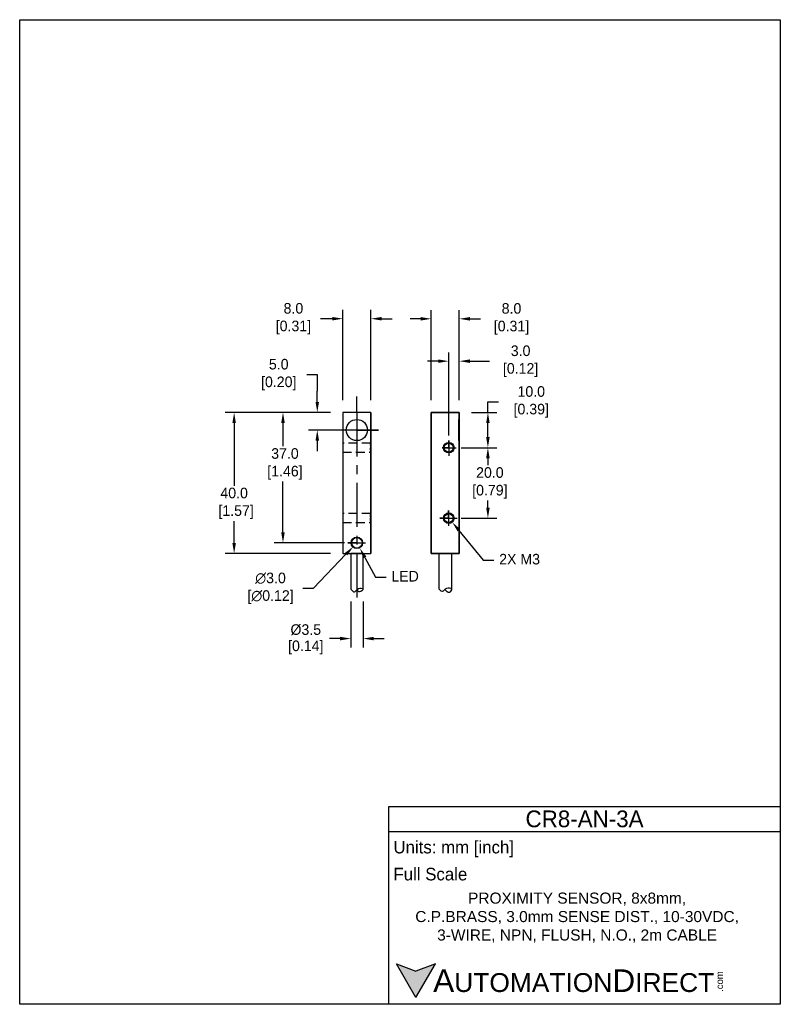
# Model space of a CAD drawing. Header units: inches. Extents: x 0 to 216, y 0 to 279.
import ezdxf
from ezdxf import colors
from ezdxf.entities.mleader import LeaderData, LeaderLine
from ezdxf.math import Vec2, Vec3

# ---------------------------------------------------------------- set-up
doc = ezdxf.new("R2010")
doc.units = ezdxf.units.IN
doc.header["$LTSCALE"] = 10
doc.header["$MEASUREMENT"] = 0
doc.linetypes.add('CENTER', pattern=[2, 1.25, -0.25, 0.25, -0.25])
doc.linetypes.add('HIDDEN', pattern=[0.375, 0.25, -0.125])
for name, color, linetype in [('CENTER', 40, 'CENTER'), ('DIM', 140, 'Continuous'), ('HIDDEN', 102, 'HIDDEN'), ('Text', 140, 'Continuous')]:
    doc.layers.add(name, color=color, linetype=linetype)
doc.styles.add('\\M+2ABAC\\M+2A6A11', font='txt')
doc.dimstyles.get("Standard").update_dxf_attribs({"dimtxt": 3, "dimasz": 3, "dimexe": 2.5, "dimexo": 3.5, "dimgap": 1, "dimtad": 0, "dimtih": 1, "dimtoh": 1, "dimdec": 1, "dimzin": 0, "dimdsep": 46, "dimtxsty": 'Standard', "dimcen": 0, "dimadec": 0, "dimazin": 0, "dimtfac": 1, "dimtdec": 1, "dimtofl": 0, "dimtmove": 0, "dimatfit": 3, "dimfxl": 0, "dimtolj": 1, "dimtzin": 0, "dimarcsym": 0})

# ---------------------------------------------------------------- blocks, each defined once
blk = doc.blocks.new('*D0')
at = {"layer": 'Defpoints', "color": 0}
for p in [(91.71, 167.95), (74.74, 130.95), (95.71, 130.95)]:
    blk.add_point(p, dxfattribs=at)
at = {"layer": 'DIM', "color": 0, "lineweight": -2}
for p, q in [((88.21, 167.95), (72.24, 167.95)), ((74.74, 164.95), (74.74, 158.35)), ((74.74, 133.95), (74.74, 148.35)), ((92.21, 130.95), (72.24, 130.95))]:
    blk.add_line(p, q, dxfattribs=at)
at = {"layer": 'DIM', "color": 0}
for points in [[(74.24, 164.95), (75.24, 164.95), (74.74, 167.95)], [(74.24, 133.95), (75.24, 133.95), (74.74, 130.95)]]:
    blk.add_solid(points, dxfattribs=at)
at = {"layer": 'DIM', "color": 0, "insert": (74.74, 153.35), "char_height": 3, "attachment_point": 5}
blk.add_mtext('\\A1; 37.0\\P [1.46]', dxfattribs=at)
blk = doc.blocks.new('*D1')
at = {"layer": 'Defpoints', "color": 0}
for p in [(91.71, 167.95), (60.87, 127.95), (91.71, 127.95)]:
    blk.add_point(p, dxfattribs=at)
at = {"layer": 'DIM', "color": 0, "lineweight": -2}
for p, q in [((88.21, 167.95), (58.37, 167.95)), ((60.87, 164.95), (60.87, 147.14)), ((60.87, 130.95), (60.87, 137.14)), ((88.21, 127.95), (58.37, 127.95))]:
    blk.add_line(p, q, dxfattribs=at)
at = {"layer": 'DIM', "color": 0}
for points in [[(60.37, 164.95), (61.37, 164.95), (60.87, 167.95)], [(60.37, 130.95), (61.37, 130.95), (60.87, 127.95)]]:
    blk.add_solid(points, dxfattribs=at)
at = {"layer": 'DIM', "color": 0, "insert": (60.87, 142.14), "char_height": 3, "attachment_point": 5}
blk.add_mtext('\\A1;40.0\\P [1.57]', dxfattribs=at)
blk = doc.blocks.new('*D2')
at = {"layer": 'Defpoints', "color": 0}
for p in [(124.79, 167.95), (121.79, 157.95), (132.9, 157.95)]:
    blk.add_point(p, dxfattribs=at)
at = {"layer": 'DIM', "color": 0, "lineweight": -2}
for p, q in [((132.9, 167.95), (132.9, 170.95)), ((132.9, 170.95), (135.9, 170.95)), ((128.29, 167.95), (135.4, 167.95)), ((132.9, 160.95), (132.9, 164.95)), ((125.29, 157.95), (135.4, 157.95))]:
    blk.add_line(p, q, dxfattribs=at)
at = {"layer": 'DIM', "color": 0}
for points in [[(132.4, 164.95), (133.4, 164.95), (132.9, 167.95)], [(132.4, 160.95), (133.4, 160.95), (132.9, 157.95)]]:
    blk.add_solid(points, dxfattribs=at)
at = {"layer": 'DIM', "color": 0, "insert": (144.65, 170.95), "char_height": 3, "attachment_point": 5}
blk.add_mtext('\\A1; 10.0\\P [0.39]', dxfattribs=at)
blk = doc.blocks.new('*D3')
at = {"layer": 'Defpoints', "color": 0}
for p in [(121.79, 157.95), (121.79, 137.95), (132.9, 137.95)]:
    blk.add_point(p, dxfattribs=at)
at = {"layer": 'DIM', "color": 0, "lineweight": -2}
for p, q in [((125.29, 157.95), (135.4, 157.95)), ((132.9, 154.95), (132.9, 152.95)), ((132.9, 140.95), (132.9, 142.95)), ((125.29, 137.95), (135.4, 137.95))]:
    blk.add_line(p, q, dxfattribs=at)
at = {"layer": 'DIM', "color": 0}
for points in [[(132.4, 154.95), (133.4, 154.95), (132.9, 157.95)], [(132.4, 140.95), (133.4, 140.95), (132.9, 137.95)]]:
    blk.add_solid(points, dxfattribs=at)
at = {"layer": 'DIM', "color": 0, "insert": (132.9, 147.95), "char_height": 3, "attachment_point": 5}
blk.add_mtext('\\A1; 20.0\\P [0.79]', dxfattribs=at)
blk = doc.blocks.new('*D4')
at = {"layer": 'Defpoints', "color": 0}
for p in [(124.79, 182.5), (124.79, 167.95), (121.79, 157.95)]:
    blk.add_point(p, dxfattribs=at)
at = {"layer": 'DIM', "color": 0, "lineweight": -2}
for p, q in [((121.79, 161.45), (121.79, 185)), ((124.79, 171.45), (124.79, 185)), ((118.79, 182.5), (115.79, 182.5)), ((127.79, 182.5), (133.38, 182.5))]:
    blk.add_line(p, q, dxfattribs=at)
at = {"layer": 'DIM', "color": 0}
for points in [[(118.79, 183), (118.79, 182), (121.79, 182.5)], [(127.79, 183), (127.79, 182), (124.79, 182.5)]]:
    blk.add_solid(points, dxfattribs=at)
at = {"layer": 'DIM', "color": 0, "insert": (141.63, 182.5), "char_height": 3, "attachment_point": 5}
blk.add_mtext('\\A1; 3.0\\P [0.12]', dxfattribs=at)
blk = doc.blocks.new('*D5')
at = {"layer": 'Defpoints', "color": 0}
for p in [(93.96, 117.83), (97.46, 117.83), (93.96, 103.78)]:
    blk.add_point(p, dxfattribs=at)
at = {"layer": 'DIM', "color": 0, "lineweight": -2}
for p, q in [((93.96, 114.33), (93.96, 101.28)), ((97.46, 114.33), (97.46, 101.28)), ((90.96, 103.78), (87.96, 103.78)), ((100.46, 103.78), (103.46, 103.78))]:
    blk.add_line(p, q, dxfattribs=at)
at = {"layer": 'DIM', "color": 0}
for points in [[(90.96, 104.28), (90.96, 103.28), (93.96, 103.78)], [(100.46, 104.28), (100.46, 103.28), (97.46, 103.78)]]:
    blk.add_solid(points, dxfattribs=at)
at = {"layer": 'DIM', "color": 0, "char_height": 3, "attachment_point": 5}
for s, insert in [('\\A1;%%c3.5', (81.21, 106.28)), ('\\A1;[0.14]', (81.21, 101.28))]:
    blk.add_mtext(s, dxfattribs=dict(at, insert=insert))
blk = doc.blocks.new('*D6')
at = {"layer": 'Defpoints', "color": 0}
for p in [(99.71, 194.55), (91.71, 167.95), (99.71, 167.95)]:
    blk.add_point(p, dxfattribs=at)
at = {"layer": 'Text', "color": 0, "lineweight": -2}
for p, q in [((91.71, 171.45), (91.71, 197.05)), ((99.71, 171.45), (99.71, 197.05)), ((88.71, 194.55), (85.39, 194.55)), ((102.71, 194.55), (105.71, 194.55))]:
    blk.add_line(p, q, dxfattribs=at)
at = {"layer": 'Text', "color": 0}
for points in [[(88.71, 195.05), (88.71, 194.05), (91.71, 194.55)], [(102.71, 195.05), (102.71, 194.05), (99.71, 194.55)]]:
    blk.add_solid(points, dxfattribs=at)
at = {"layer": 'Text', "color": 0, "insert": (77.14, 194.55), "char_height": 3, "attachment_point": 5}
blk.add_mtext('\\A1; 8.0\\P [0.31]', dxfattribs=at)
blk = doc.blocks.new('*D7')
at = {"layer": 'Defpoints', "color": 0}
for p in [(116.79, 194.52), (116.79, 167.95), (124.79, 167.95)]:
    blk.add_point(p, dxfattribs=at)
at = {"layer": 'DIM', "color": 0, "lineweight": -2}
for p, q in [((116.79, 171.45), (116.79, 197.02)), ((124.79, 171.45), (124.79, 197.02)), ((113.79, 194.52), (110.79, 194.52)), ((127.79, 194.52), (130.79, 194.52))]:
    blk.add_line(p, q, dxfattribs=at)
at = {"layer": 'DIM', "color": 0}
for points in [[(113.79, 195.02), (113.79, 194.02), (116.79, 194.52)], [(127.79, 195.02), (127.79, 194.02), (124.79, 194.52)]]:
    blk.add_solid(points, dxfattribs=at)
at = {"layer": 'DIM', "color": 0, "insert": (139.04, 194.52), "char_height": 3, "attachment_point": 5}
blk.add_mtext('\\A1; 8.0\\P [0.31]', dxfattribs=at)
blk = doc.blocks.new('*D8')
at = {"layer": 'Defpoints', "color": 0}
for p in [(84.47, 167.95), (91.71, 167.95), (95.71, 162.95)]:
    blk.add_point(p, dxfattribs=at)
at = {"layer": 'Text', "color": 0, "lineweight": -2}
for p, q in [((81.47, 178.69), (84.47, 178.69)), ((84.47, 178.69), (84.47, 173.95)), ((84.47, 170.95), (84.47, 173.95)), ((88.21, 167.95), (81.97, 167.95)), ((92.21, 162.95), (81.97, 162.95)), ((84.47, 159.95), (84.47, 156.95))]:
    blk.add_line(p, q, dxfattribs=at)
at = {"layer": 'Text', "color": 0}
for points in [[(83.97, 170.95), (84.97, 170.95), (84.47, 167.95)], [(83.97, 159.95), (84.97, 159.95), (84.47, 162.95)]]:
    blk.add_solid(points, dxfattribs=at)
at = {"layer": 'Text', "color": 0, "insert": (72.97, 178.69), "char_height": 3, "attachment_point": 5}
blk.add_mtext('\\A1; 5.0\\P [0.20]', dxfattribs=at)
blk = doc.blocks.new('*D9')
at = {"layer": 'Defpoints', "color": 0}
for p in [(96.75, 132.04), (94.68, 129.87)]:
    blk.add_point(p, dxfattribs=at)
at = {"layer": 'DIM', "color": 0, "lineweight": -2}
for p, q in [((83.39, 118.04), (92.61, 127.7)), ((80.39, 118.04), (83.39, 118.04))]:
    blk.add_line(p, q, dxfattribs=at)
at = {"layer": 'DIM', "color": 0}
blk.add_solid([(92.25, 128.04), (92.97, 127.35), (94.68, 129.87)], dxfattribs=at)
at = {"layer": 'DIM', "color": 0, "insert": (70.64, 118.04), "char_height": 3, "attachment_point": 5}
blk.add_mtext('\\A1; ∅3.0\\P [∅0.12]', dxfattribs=at)

msp = doc.modelspace()

# ---------------------------------------------------------------- hatches: boundary and pattern name
at = {"layer": 'Text'}
msp.add_hatch(color=256, dxfattribs=at).paths.add_polyline_path([(112.49, 1.9), (118, 11.45), (112.49, 9.44), (106.97, 11.45)])

# ---------------------------------------------------------------- linework, layer by layer
for p, q in [((91.71, 167.95), (91.71, 127.95)), ((99.71, 167.95), (91.71, 167.95)), ((91.71, 167.95), (91.71, 167.95)), ((91.71, 167.95), (91.71, 127.95)), ((99.71, 167.95), (91.71, 167.95)), ((99.71, 127.95), (99.71, 167.95)), ((99.71, 167.95), (99.71, 167.95)), ((99.71, 167.95), (99.71, 127.95)), ((116.79, 167.95), (124.79, 167.95)), ((116.79, 127.95), (116.79, 167.95)), ((124.79, 167.95), (116.79, 167.95)), ((116.79, 167.95), (116.79, 127.95)), ((116.79, 167.95), (116.79, 167.95)), ((124.79, 167.95), (124.79, 127.95)), ((124.79, 127.95), (124.79, 167.95)), ((124.79, 167.95), (124.79, 167.95)), ((124.69, 165.85), (124.69, 165.95)), ((124.69, 165.95), (124.79, 165.95)), ((124.69, 165.85), (124.69, 165.95)), ((124.69, 165.55), (124.69, 165.85)), ((124.69, 165.55), (124.69, 165.85)), ((124.69, 165.07), (124.69, 165.55)), ((124.69, 165.07), (124.69, 165.55)), ((124.69, 164.45), (124.69, 165.07)), ((124.69, 164.45), (124.69, 165.07)), ((124.79, 165.95), (124.79, 165.85)), ((124.79, 165.85), (124.79, 165.95)), ((124.79, 165.85), (124.79, 165.55)), ((124.79, 165.55), (124.79, 165.85)), ((124.79, 165.55), (124.79, 165.07)), ((124.79, 165.07), (124.79, 165.55)), ((124.79, 165.07), (124.79, 164.45)), ((124.79, 164.45), (124.79, 165.07)), ((124.69, 163.73), (124.69, 164.45)), ((124.69, 163.73), (124.69, 164.45)), ((124.69, 162.95), (124.69, 163.73)), ((124.69, 162.95), (124.69, 163.73)), ((124.69, 162.17), (124.69, 162.95)), ((124.69, 162.17), (124.69, 162.95)), ((124.69, 161.45), (124.69, 162.17)), ((124.69, 161.45), (124.69, 162.17)), ((124.79, 164.45), (124.79, 163.73)), ((124.79, 163.73), (124.79, 164.45)), ((124.79, 163.73), (124.79, 162.95)), ((124.79, 162.95), (124.79, 163.73)), ((124.79, 162.95), (124.79, 162.17)), ((124.79, 162.17), (124.79, 162.95)), ((124.79, 162.17), (124.79, 161.45)), ((124.79, 161.45), (124.79, 162.17)), ((99.71, 159.4), (99.71, 159.45)), ((99.71, 159.45), (99.71, 159.4)), ((99.71, 159.25), (99.71, 159.4)), ((99.71, 159.4), (99.71, 159.25)), ((124.69, 160.83), (124.69, 161.45)), ((124.69, 160.83), (124.69, 161.45)), ((124.69, 160.35), (124.69, 160.83)), ((124.69, 160.35), (124.69, 160.83)), ((124.69, 160.05), (124.69, 160.35)), ((124.69, 160.05), (124.69, 160.35)), ((124.69, 159.95), (124.69, 160.05)), ((124.69, 159.95), (124.69, 160.05)), ((124.79, 159.95), (124.69, 159.95)), ((124.79, 161.45), (124.79, 160.83)), ((124.79, 160.83), (124.79, 161.45)), ((124.79, 160.83), (124.79, 160.35)), ((124.79, 160.35), (124.79, 160.83)), ((124.79, 160.35), (124.79, 160.05)), ((124.79, 160.05), (124.79, 160.35)), ((124.79, 160.05), (124.79, 159.95)), ((124.79, 159.95), (124.79, 160.05)), ((91.71, 159.23), (91.71, 159.18)), ((91.71, 159.23), (91.71, 159.18)), ((91.71, 159.18), (91.71, 159.05)), ((91.71, 159.18), (91.71, 159.05)), ((91.71, 159.05), (91.71, 158.85)), ((91.71, 159.05), (91.71, 158.85)), ((91.71, 158.85), (91.71, 158.59)), ((91.71, 158.85), (91.71, 158.59)), ((91.71, 158.59), (91.71, 158.28)), ((91.71, 158.59), (91.71, 158.28)), ((91.71, 158.28), (91.71, 157.95)), ((91.71, 158.28), (91.71, 157.95)), ((91.71, 157.95), (91.71, 157.62)), ((91.71, 157.95), (91.71, 157.62)), ((91.71, 157.62), (91.71, 157.31)), ((91.71, 157.62), (91.71, 157.31)), ((91.71, 157.31), (91.71, 157.05)), ((91.71, 157.31), (91.71, 157.05)), ((91.71, 157.05), (91.71, 156.85)), ((91.71, 157.05), (91.71, 156.85)), ((91.71, 156.85), (91.71, 156.72)), ((91.71, 156.85), (91.71, 156.72)), ((91.71, 156.72), (91.71, 156.68)), ((91.71, 156.72), (91.71, 156.68)), ((99.58, 159.23), (99.58, 159.18)), ((99.58, 159.18), (99.58, 159.23)), ((99.58, 159.18), (99.58, 159.05)), ((99.58, 158.85), (99.58, 158.59)), ((99.58, 157.95), (99.58, 157.62)), ((99.58, 157.62), (99.58, 157.31)), ((99.58, 157.05), (99.58, 156.85)), ((99.58, 156.85), (99.58, 156.72)), ((99.58, 156.72), (99.58, 156.68)), ((99.58, 156.68), (99.58, 156.72)), ((99.71, 159.01), (99.71, 159.25)), ((99.71, 159.25), (99.71, 159.01)), ((99.71, 158.7), (99.71, 159.01)), ((99.71, 159.01), (99.71, 158.7)), ((99.71, 158.34), (99.71, 158.7)), ((99.71, 158.7), (99.71, 158.34)), ((99.71, 157.95), (99.71, 158.34)), ((99.71, 158.34), (99.71, 157.95)), ((99.71, 157.56), (99.71, 157.95)), ((99.71, 157.95), (99.71, 157.56)), ((99.71, 157.2), (99.71, 157.56)), ((99.71, 157.56), (99.71, 157.2)), ((99.71, 156.89), (99.71, 157.2)), ((99.71, 157.2), (99.71, 156.89)), ((99.71, 156.65), (99.71, 156.89)), ((99.71, 156.89), (99.71, 156.65)), ((99.71, 156.5), (99.71, 156.65)), ((99.71, 156.65), (99.71, 156.5)), ((99.71, 156.45), (99.71, 156.5)), ((99.71, 156.5), (99.71, 156.45)), ((91.71, 139.23), (91.71, 139.18)), ((91.71, 139.23), (91.71, 139.18)), ((91.71, 139.18), (91.71, 139.05)), ((91.71, 139.18), (91.71, 139.05)), ((91.71, 139.05), (91.71, 138.85)), ((91.71, 139.05), (91.71, 138.85)), ((91.71, 138.85), (91.71, 138.59)), ((91.71, 138.85), (91.71, 138.59)), ((91.71, 138.59), (91.71, 138.28)), ((91.71, 138.59), (91.71, 138.28)), ((91.71, 138.28), (91.71, 137.95)), ((91.71, 138.28), (91.71, 137.95)), ((91.71, 137.95), (91.71, 137.62)), ((91.71, 137.95), (91.71, 137.62)), ((91.71, 137.62), (91.71, 137.31)), ((91.71, 137.62), (91.71, 137.31)), ((91.71, 137.31), (91.71, 137.05)), ((91.71, 137.31), (91.71, 137.05)), ((91.71, 137.05), (91.71, 136.85)), ((91.71, 137.05), (91.71, 136.85)), ((99.58, 139.23), (99.58, 139.18)), ((99.58, 139.18), (99.58, 139.05)), ((99.58, 138.85), (99.58, 138.59)), ((99.58, 138.59), (99.58, 138.28)), ((99.58, 137.95), (99.58, 137.62)), ((99.58, 137.62), (99.58, 137.31)), ((99.58, 137.05), (99.58, 136.85)), ((99.71, 139.4), (99.71, 139.45)), ((99.71, 139.45), (99.71, 139.4)), ((99.71, 139.25), (99.71, 139.4)), ((99.71, 139.4), (99.71, 139.25)), ((99.71, 139.01), (99.71, 139.25)), ((99.71, 139.25), (99.71, 139.01)), ((99.71, 138.7), (99.71, 139.01)), ((99.71, 139.01), (99.71, 138.7)), ((99.71, 138.34), (99.71, 138.7)), ((99.71, 138.7), (99.71, 138.34)), ((99.71, 137.95), (99.71, 138.34)), ((99.71, 138.34), (99.71, 137.95)), ((99.71, 137.56), (99.71, 137.95)), ((99.71, 137.95), (99.71, 137.56)), ((99.71, 137.2), (99.71, 137.56)), ((99.71, 137.56), (99.71, 137.2)), ((99.71, 136.89), (99.71, 137.2)), ((99.71, 137.2), (99.71, 136.89)), ((91.71, 136.85), (91.71, 136.72)), ((91.71, 136.85), (91.71, 136.72)), ((91.71, 136.72), (91.71, 136.68)), ((91.71, 136.72), (91.71, 136.68)), ((99.58, 136.85), (99.58, 136.72)), ((99.58, 136.72), (99.58, 136.68)), ((99.58, 136.68), (99.58, 136.72)), ((99.71, 136.65), (99.71, 136.89)), ((99.71, 136.89), (99.71, 136.65)), ((99.71, 136.5), (99.71, 136.65)), ((99.71, 136.65), (99.71, 136.5)), ((99.71, 136.45), (99.71, 136.5)), ((99.71, 136.5), (99.71, 136.45)), ((91.71, 127.95), (99.71, 127.95)), ((91.71, 127.95), (91.71, 127.95)), ((91.71, 127.95), (99.71, 127.95)), ((94.02, 127.95), (93.96, 127.95)), ((93.96, 127.95), (93.96, 117.83)), ((93.96, 127.95), (94.02, 127.95)), ((94.2, 127.95), (94.02, 127.95)), ((94.02, 127.95), (94.2, 127.95)), ((94.48, 127.95), (94.2, 127.95)), ((94.2, 127.95), (94.48, 127.95)), ((94.84, 127.95), (94.48, 127.95)), ((94.48, 127.95), (94.84, 127.95)), ((95.26, 127.95), (94.84, 127.95)), ((94.84, 127.95), (95.26, 127.95)), ((95.71, 127.95), (95.26, 127.95)), ((95.26, 127.95), (95.71, 127.95)), ((96.17, 127.95), (95.71, 127.95)), ((95.71, 127.95), (96.17, 127.95)), ((96.59, 127.95), (96.17, 127.95)), ((96.17, 127.95), (96.59, 127.95)), ((96.95, 127.95), (96.59, 127.95)), ((96.59, 127.95), (96.95, 127.95)), ((97.23, 127.95), (96.95, 127.95)), ((96.95, 127.95), (97.23, 127.95)), ((97.4, 127.95), (97.23, 127.95)), ((97.23, 127.95), (97.4, 127.95)), ((97.46, 127.95), (97.4, 127.95)), ((97.4, 127.95), (97.46, 127.95)), ((97.46, 117.83), (97.46, 127.95)), ((99.71, 127.95), (99.71, 127.95)), ((124.79, 127.95), (116.79, 127.95)), ((116.79, 127.95), (124.79, 127.95)), ((116.79, 127.95), (116.79, 127.95)), ((119.04, 127.95), (119.1, 127.95)), ((119.04, 117.83), (119.04, 127.95)), ((119.1, 127.95), (119.04, 127.95)), ((119.1, 127.95), (119.27, 127.95)), ((119.27, 127.95), (119.1, 127.95)), ((119.27, 127.95), (119.55, 127.95)), ((119.55, 127.95), (119.27, 127.95)), ((119.55, 127.95), (119.91, 127.95)), ((119.91, 127.95), (119.55, 127.95)), ((119.91, 127.95), (120.33, 127.95)), ((120.33, 127.95), (119.91, 127.95)), ((120.33, 127.95), (120.79, 127.95)), ((120.79, 127.95), (120.33, 127.95)), ((120.79, 127.95), (121.24, 127.95)), ((121.24, 127.95), (120.79, 127.95)), ((121.24, 127.95), (121.66, 127.95)), ((121.66, 127.95), (121.24, 127.95)), ((121.66, 127.95), (122.03, 127.95)), ((122.03, 127.95), (121.66, 127.95)), ((122.03, 127.95), (122.3, 127.95)), ((122.3, 127.95), (122.03, 127.95)), ((122.3, 127.95), (122.48, 127.95)), ((122.48, 127.95), (122.3, 127.95)), ((122.48, 127.95), (122.54, 127.95)), ((122.54, 127.95), (122.48, 127.95)), ((122.54, 127.95), (122.54, 117.83)), ((124.79, 127.95), (124.79, 127.95))]:
    msp.add_line(p, q)
for centre, radius in [((95.71, 162.95), 3), ((121.79, 157.95), 1.5), ((121.79, 157.95), 1.27), ((121.79, 137.95), 1.5), ((121.79, 137.95), 1.27), ((95.71, 130.95), 1.64), ((95.71, 130.95), 1.5)]:
    msp.add_circle(centre, radius)
for points in [[(93.96, 117.83), (95.03, 117.02), (96.15, 117.97), (97.46, 117.83), (96.47, 117.05), (95.66, 117.58)], [(119.04, 117.83), (120, 117.19), (121.21, 118.12), (122.54, 117.83), (121.98, 116.88), (120.69, 117.72)]]:
    msp.add_spline(points, degree=3)
at = {"layer": 'CENTER'}
for p, q in [((95.71, 167.95), (95.71, 172.44)), ((95.71, 167.95), (95.71, 114.88)), ((101.87, 162.95), (88.88, 162.95)), ((95.71, 162.95), (101.87, 162.95)), ((121.8, 158.05), (121.8, 159.96)), ((121.8, 159.96), (121.8, 155.68)), ((121.79, 157.95), (119.93, 157.95)), ((119.93, 157.95), (123.92, 157.95)), ((121.71, 137.95), (121.71, 140.13)), ((121.71, 140.13), (121.71, 135.76)), ((121.79, 137.95), (119.22, 137.95)), ((119.22, 137.95), (124.21, 137.95)), ((95.71, 130.95), (93.15, 130.95)), ((93.15, 130.95), (98.13, 130.95))]:
    msp.add_line(p, q, dxfattribs=at)
at = {"layer": 'Defpoints'}
msp.add_lwpolyline([(215.9, 0), (0, 0), (0, 279.4), (215.9, 279.4)], close=True, dxfattribs=at)
at = {"layer": 'HIDDEN'}
for p, q in [((99.71, 159.45), (99.58, 159.23)), ((99.58, 159.23), (91.71, 159.23)), ((91.71, 156.68), (99.58, 156.68)), ((99.58, 159.05), (99.58, 159.18)), ((99.58, 158.59), (99.58, 158.85)), ((99.58, 157.62), (99.58, 157.95)), ((99.58, 157.31), (99.58, 157.62)), ((99.58, 156.85), (99.58, 157.05)), ((99.58, 156.72), (99.58, 156.85)), ((99.58, 156.68), (99.71, 156.45)), ((99.58, 139.23), (91.71, 139.23)), ((99.71, 139.45), (99.58, 139.23)), ((99.58, 139.18), (99.58, 139.23)), ((99.58, 139.05), (99.58, 139.18)), ((99.58, 138.59), (99.58, 138.85)), ((99.58, 138.28), (99.58, 138.59)), ((99.58, 137.62), (99.58, 137.95)), ((99.58, 137.31), (99.58, 137.62)), ((99.58, 136.85), (99.58, 137.05)), ((91.71, 136.68), (99.58, 136.68)), ((99.58, 136.72), (99.58, 136.85)), ((99.58, 136.68), (99.71, 136.45))]:
    msp.add_line(p, q, dxfattribs=at)
at = {"layer": 'Text'}
for p, q in [((104.76, 56.16), (215.9, 56.16)), ((104.76, 0), (104.76, 56.16)), ((215.9, 56.16), (215.9, 0)), ((104.76, 49.02), (215.9, 49.02)), ((112.49, 1.9), (106.97, 11.45)), ((106.97, 11.45), (112.49, 9.44)), ((112.49, 1.9), (118, 11.45)), ((118, 11.45), (112.49, 9.44)), ((215.9, 0), (104.76, 0))]:
    msp.add_line(p, q, dxfattribs=at)

# ---------------------------------------------------------------- texts
at = {"layer": 'Text', "style": '\\M+2ABAC\\M+2A6A11'}
for s, insert, char_height, width, attachment_point in [('{\\fAR MingtiM BIG-5|b0|i0|c136|p49;\\H1.1078x;CR8-A\\fAR MingtiM BIG-5|b0|i0|c0|p49;N\\fAR MingtiM BIG-5|b0|i0|c136|p49;-\\fAR MingtiM BIG-5|b0|i0|c0|p49;3\\fAR MingtiM BIG-5|b0|i0|c136|p49;A}', (160.33, 52.59), 4.28409, 111.1422, 5), ('{\\fArial|b0|i0|c0|p34;     \\H1.2x;A\\H0.8333x;UTOMATION\\H1.2x;D\\H0.8333x;IRECT}', (106.97, 6.67), 5.3551, 90.8765, 4)]:
    msp.add_mtext(s, dxfattribs=dict(at, insert=insert, char_height=char_height, width=width, attachment_point=attachment_point))
at = {"layer": 'Text'}
for s, insert, char_height, width, attachment_point in [(' Units: mm [inch]', (104.76, 44.06), 3.5701, 128.238, 4), (' Full Scale', (104.76, 36.92), 3.5701, 127.8897, 4), ('{\\fArial|b0|i0|c0|p34;PROXIMITY SENSOR, 8x8mm,\\PC.P.BRASS, 3.0mm SENSE DIST., 10-30VDC, 3-WIRE, NPN, FLUSH, N.O., 2m CABLE}', (158.22, 24.61), 3.1393, 107.7374, 5)]:
    msp.add_mtext(s, dxfattribs=dict(at, insert=insert, char_height=char_height, width=width, attachment_point=attachment_point))
at = {"layer": 'Text', "insert": (197.69, 3.53), "char_height": 1.9278, "width": 5.7128, "attachment_point": 1, "rotation": 90, "style": '\\M+2ABAC\\M+2A6A11'}
msp.add_mtext('{\\fArial|b0|i0|c0|p34;.com}', dxfattribs=at)

# ---------------------------------------------------------------- dimensions: what is measured, and where the dimension line sits
at = {"layer": 'DIM'}
for base, p1, p2, picture, middle in [((116.79, 194.52), (124.79, 167.95), (116.79, 167.95), '*D7', (139.04, 194.52)), ((124.79, 182.5), (121.79, 157.95), (124.79, 167.95), '*D4', (141.63, 182.5))]:
    dim = msp.add_linear_dim(base=base, p1=p1, p2=p2, text=' <>', dimstyle='Standard', override={"dimpost": '\\X'}, dxfattribs=at)
    dim.commit()
    dim.dimension.update_dxf_attribs({"geometry": picture, "text_midpoint": middle, "dimtype": 160})
for base, p1, p2, picture, middle in [((132.9, 157.95), (124.79, 167.95), (121.79, 157.95), '*D2', (144.65, 170.95)), ((74.74, 130.95), (91.71, 167.95), (95.71, 130.95), '*D0', (74.74, 153.35)), ((132.9, 137.95), (121.79, 157.95), (121.79, 137.95), '*D3', (132.9, 147.95))]:
    dim = msp.add_linear_dim(base=base, p1=p1, p2=p2, angle=90, text=' <>', dimstyle='Standard', override={"dimpost": '\\X'}, dxfattribs=at)
    dim.commit()
    dim.dimension.update_dxf_attribs({"geometry": picture, "text_midpoint": middle, "dimtype": 160})
dim = msp.add_linear_dim(base=(60.87, 127.95), p1=(91.71, 167.95), p2=(91.71, 127.95), angle=90, dimstyle='Standard', override={"dimpost": '\\X'}, dxfattribs=at)
dim.commit()
dim.dimension.update_dxf_attribs({"geometry": '*D1', "text_midpoint": (60.87, 142.14), "dimtype": 160})
dim = msp.add_diameter_dim_2p(p1=(96.75, 132.04), p2=(94.68, 129.87), text=' <>', dimstyle='Standard', override={"dimpost": '\\X'}, dxfattribs=at)
dim.commit()
dim.dimension.update_dxf_attribs({"geometry": '*D9', "text_midpoint": (70.64, 118.04), "dimtype": 163})
dim = msp.add_linear_dim(base=(93.96, 103.78), p1=(97.46, 117.83), p2=(93.96, 117.83), dimstyle='Standard', override={"dimpost": '%%c<>\\X'}, dxfattribs=at)
dim.commit()
dim.dimension.update_dxf_attribs({"geometry": '*D5', "text_midpoint": (81.21, 103.78)})
at = {"layer": 'Text'}
dim = msp.add_linear_dim(base=(99.71, 194.55), p1=(91.71, 167.95), p2=(99.71, 167.95), text=' <>', dimstyle='Standard', override={"dimpost": '\\X'}, dxfattribs=at)
dim.commit()
dim.dimension.update_dxf_attribs({"geometry": '*D6', "text_midpoint": (77.14, 194.55), "dimtype": 160})
dim = msp.add_linear_dim(base=(84.47, 167.95), p1=(95.71, 162.95), p2=(91.71, 167.95), angle=90, text=' <>', dimstyle='Standard', override={"dimpost": '\\X', "dimtmove": 1}, dxfattribs=at)
dim.commit()
dim.dimension.update_dxf_attribs({"geometry": '*D8', "text_midpoint": (80.7, 178.69), "dimtype": 160})

# ---------------------------------------------------------------- leaders
ml = msp.add_multileader_mtext('Standard', dxfattribs=at)
ml.set_content('2X M3', color=256)
ml.set_leader_properties()
ml.build(insert=Vec2(0, 0))
ml.multileader.update_dxf_attribs({"text_right_attachment_type": 6, "dogleg_length": 3, "arrow_head_size": 3})
ctx = ml.context
ctx.base_point, ctx.char_height, ctx.arrow_head_size, ctx.landing_gap_size, ctx.plane_origin = Vec3(134.6, 126.02), 3, 3, 1.5, Vec3(121.79, 137.95)
ctx.right_attachment = 6
notes = []
notes.append((ctx, [(0, (1, 1, 0), (131.6, 126.02), (1, 0), 3, [(0, [(122.78, 136.81)], 0, [])])]))
ctx.mtext.insert, ctx.mtext.flow_direction = Vec3(136.1, 127.82), 5
ml = msp.add_multileader_mtext('Standard', dxfattribs=at)
ml.set_content('LED', color=256)
ml.set_leader_properties()
ml.build(insert=Vec2(0, 0))
ml.multileader.update_dxf_attribs({"text_right_attachment_type": 6, "dogleg_length": 3, "arrow_head_size": 3})
ctx = ml.context
ctx.base_point, ctx.char_height, ctx.arrow_head_size, ctx.landing_gap_size, ctx.plane_origin = Vec3(104, 121.17), 3, 3, 1.5, Vec3(95.71, 130.95)
ctx.right_attachment = 6
notes.append((ctx, [(0, (1, 1, 0), (101, 121.17), (1, 0), 3, [(0, [(96.56, 129.44)], 0, [])])]))
ctx.mtext.insert, ctx.mtext.flow_direction = Vec3(105.5, 122.97), 5
for ctx, leaders in notes:
    for number, flags, end, landing, length, lines in leaders:
        leader = LeaderData()
        leader.index, (leader.has_last_leader_line, leader.has_dogleg_vector, leader.attachment_direction) = number, flags
        leader.last_leader_point, leader.dogleg_vector, leader.dogleg_length = Vec3(end), Vec3(landing), length
        for number, points, colour, breaks in lines:
            line = LeaderLine()
            line.index, line.vertices, line.color, line.breaks = number, Vec3.list(points), colors.encode_raw_color(colour), breaks
            leader.lines.append(line)
        ctx.leaders.append(leader)

doc.saveas('drawing.dxf')
